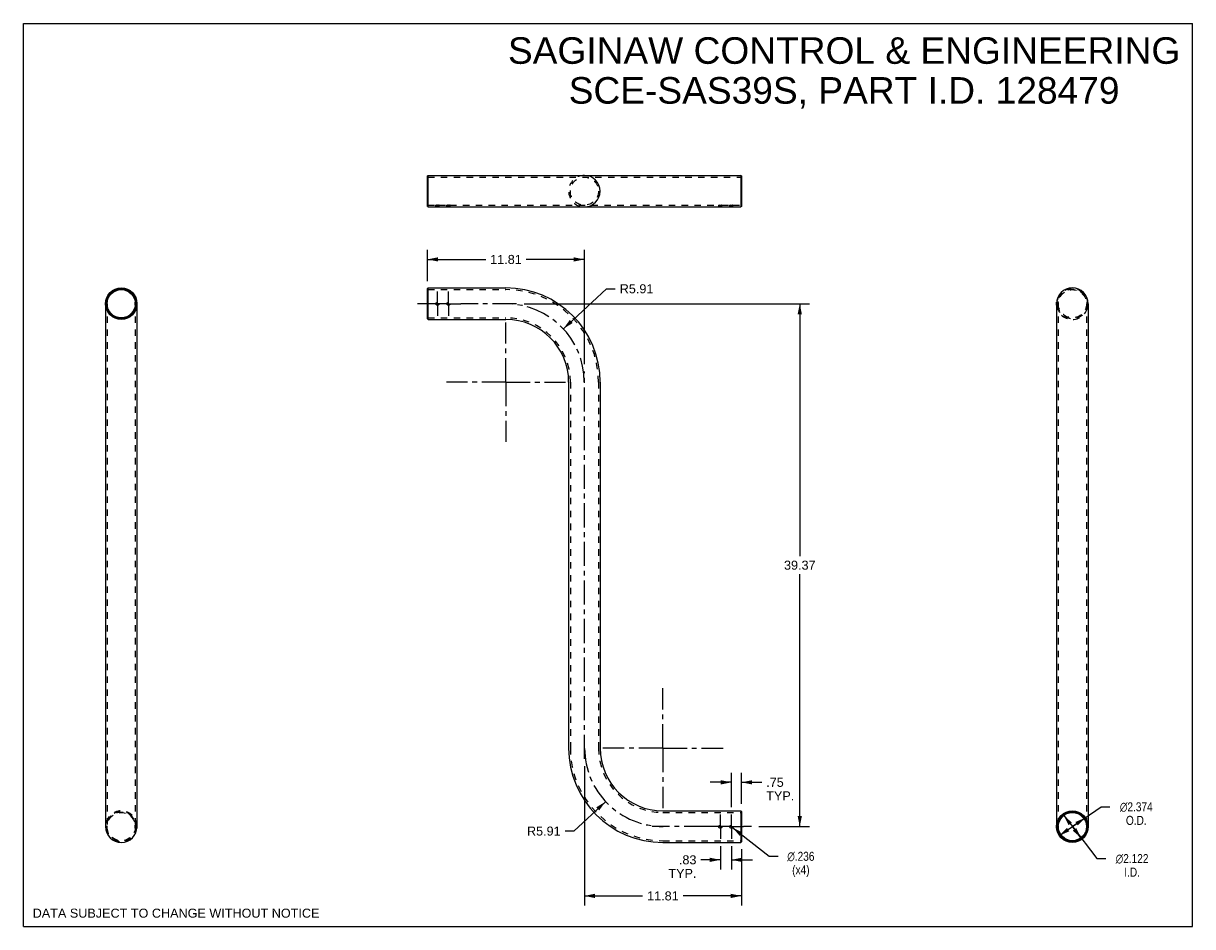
# Model space of a CAD drawing. Header units: inches. Extents: x 0 to 88, y 0 to 68.
import ezdxf

# ---------------------------------------------------------------- set-up
doc = ezdxf.new("R2010")
doc.units = ezdxf.units.IN
doc.header["$LTSCALE"] = 4.84
doc.header["$MEASUREMENT"] = 0
doc.linetypes.add('CENTER', pattern=[0.6, 0.375, -0.075, 0.075, -0.075])
doc.linetypes.add('HIDDEN', pattern=[0.2, 0.1, -0.1])
doc.layers.get('0').update_dxf_attribs({"linetype": 'CONTINUOUS'})
for name, color, linetype in [('02___PRT_ALL_AXES', 7, 'CONTINUOUS'), ('DEFAULT_1', 7, 'CENTER'), ('DEFAULT_2', 8, 'HIDDEN')]:
    doc.layers.add(name, color=color, linetype=linetype)
doc.styles.get("Standard").update_dxf_attribs({"font": 'arial.ttf'})
doc.styles.add('TEXTSTYLE_1', font='gdt', dxfattribs={"width": 0.8})
doc.dimstyles.new('DIMSTYLE_1', dxfattribs={"dimtxt": 0.68, "dimasz": 0.8, "dimexe": 0.09, "dimexo": 0.07, "dimgap": 0.0425, "dimtad": 0, "dimtih": 1, "dimtoh": 1, "dimzin": 4, "dimdsep": 46, "dimtxsty": 'Standard', "dimblk": '_FILLED', "dimblk1": '_FILLED', "dimblk2": '_FILLED', "dimcen": 0.09, "dimazin": 1, "dimtfac": 1, "dimtofl": 0, "dimtmove": 0, "dimatfit": 3, "dimldrblk": '_FILLED', "dimfxl": 0, "dimtolj": 1, "dimtzin": 4, "dimarcsym": 0})
doc.dimstyles.new('DIMSTYLE_2', dxfattribs={"dimtxt": 0.68, "dimasz": 0.8, "dimexe": 0.09, "dimexo": 0.07, "dimgap": 0.09, "dimtad": 0, "dimtih": 1, "dimtoh": 1, "dimdec": 3, "dimzin": 4, "dimdsep": 46, "dimtxsty": 'Standard', "dimblk": '_FILLED', "dimblk1": '_FILLED', "dimblk2": '_FILLED', "dimcen": 0.09, "dimadec": 3, "dimazin": 1, "dimtfac": 1, "dimtmove": 0, "dimatfit": 2, "dimldrblk": '_FILLED', "dimfxl": 0, "dimtolj": 1, "dimtzin": 4, "dimarcsym": 0})
doc.dimstyles.new('DIMSTYLE_3', dxfattribs={"dimtxt": 0.68, "dimasz": 0.8, "dimexe": 0.09, "dimexo": 0.07, "dimgap": 0.09, "dimtad": 0, "dimtih": 1, "dimtoh": 1, "dimdec": 3, "dimzin": 4, "dimdsep": 46, "dimtxsty": 'Standard', "dimblk": '_FILLED', "dimblk1": '_FILLED', "dimblk2": '_FILLED', "dimcen": 0.09, "dimadec": 3, "dimazin": 1, "dimtfac": 1, "dimtofl": 0, "dimtmove": 0, "dimatfit": 1, "dimldrblk": '_FILLED', "dimfxl": 0, "dimtolj": 1, "dimtzin": 4, "dimarcsym": 0})
doc.dimstyles.new('DIMSTYLE_4', dxfattribs={"dimtxt": 0.68, "dimasz": 0.8, "dimexe": 0.09, "dimexo": 0.07, "dimgap": 0.09, "dimtad": 0, "dimtih": 1, "dimtoh": 1, "dimzin": 4, "dimdsep": 46, "dimtxsty": 'Standard', "dimblk": '_FILLED', "dimblk1": '_FILLED', "dimblk2": '_FILLED', "dimcen": 0.09, "dimazin": 1, "dimtfac": 1, "dimtofl": 0, "dimtmove": 0, "dimatfit": 3, "dimldrblk": '_FILLED', "dimfxl": 0, "dimtolj": 1, "dimtzin": 4, "dimarcsym": 0})

# ---------------------------------------------------------------- blocks, each defined once
blk = doc.blocks.new('_FILLED')
at = {"color": 0, "linetype": 'ByBlock'}
blk.add_solid([(0, 0), (-1, 0.2), (-1, -0.2)], dxfattribs=at)
blk = doc.blocks.new('*D1')
at = {"color": 2, "linetype": 'Continuous'}
for p, q in [((42.226, 12.073), (42.226, 1.592)), ((54.037, 5.82), (54.037, 1.592)), ((42.226, 2.312), (46.604, 2.312)), ((54.037, 2.312), (49.66, 2.312))]:
    blk.add_line(p, q, dxfattribs=at)
at = {"color": 2, "linetype": 'Continuous', "xscale": 0.8, "yscale": 0.8, "zscale": 0.8, "rotation": 180}
blk.add_blockref('_FILLED', (42.226, 2.312), dxfattribs=at)
at = {"color": 2, "linetype": 'Continuous', "xscale": 0.8, "yscale": 0.8, "zscale": 0.8}
blk.add_blockref('_FILLED', (54.037, 2.312), dxfattribs=at)
at = {"color": 2, "linetype": 'Continuous', "insert": (48.132, 2.652), "char_height": 0.68, "width": 2.37621, "attachment_point": 2, "line_spacing_factor": 0.9}
blk.add_mtext('11.81', dxfattribs=at)
blk = doc.blocks.new('*D2')
at = {"color": 2, "linetype": 'Continuous'}
for p, q in [((37.68, 46.897), (59.155, 46.897)), ((58.435, 46.897), (58.435, 27.892)), ((58.435, 7.527), (58.435, 26.532)), ((55.357, 7.527), (59.155, 7.527))]:
    blk.add_line(p, q, dxfattribs=at)
at = {"color": 2, "linetype": 'Continuous', "xscale": 0.8, "yscale": 0.8, "zscale": 0.8}
for p, rotation in [((58.435, 46.897), 90), ((58.435, 7.527), 270)]:
    blk.add_blockref('_FILLED', p, dxfattribs=dict(at, rotation=rotation))
at = {"color": 2, "linetype": 'Continuous', "insert": (58.435, 27.552), "char_height": 0.68, "width": 2.37621, "attachment_point": 2, "line_spacing_factor": 0.9}
blk.add_mtext('39.37', dxfattribs=at)
blk = doc.blocks.new('*D3')
at = {"color": 2, "linetype": 'Continuous'}
for p, q in [((30.415, 48.604), (30.415, 50.949)), ((30.415, 50.229), (34.793, 50.229)), ((42.226, 50.229), (37.849, 50.229)), ((42.226, 42.351), (42.226, 50.949))]:
    blk.add_line(p, q, dxfattribs=at)
at = {"color": 2, "linetype": 'Continuous', "xscale": 0.8, "yscale": 0.8, "zscale": 0.8, "rotation": 180}
blk.add_blockref('_FILLED', (30.415, 50.229), dxfattribs=at)
at = {"color": 2, "linetype": 'Continuous', "xscale": 0.8, "yscale": 0.8, "zscale": 0.8}
blk.add_blockref('_FILLED', (42.226, 50.229), dxfattribs=at)
at = {"color": 2, "linetype": 'Continuous', "insert": (36.321, 50.569), "char_height": 0.68, "width": 2.37621, "attachment_point": 2, "line_spacing_factor": 0.9}
blk.add_mtext('11.81', dxfattribs=at)
blk = doc.blocks.new('*D4')
at = {"color": 2, "linetype": 'Continuous'}
for p, q in [((78.95, 7.527), (81.121, 9.019)), ((81.121, 9.019), (81.781, 9.019)), ((79.928, 8.199), (78.95, 7.527)), ((77.971, 6.855), (78.95, 7.527))]:
    blk.add_line(p, q, dxfattribs=at)
at = {"color": 2, "linetype": 'Continuous', "xscale": 0.8, "yscale": 0.8, "zscale": 0.8}
for p, rotation in [((79.928, 8.199), 34.495492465), ((77.971, 6.855), 214.495492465)]:
    blk.add_blockref('_FILLED', p, dxfattribs=dict(at, rotation=rotation))
at = {"color": 2, "linetype": 'Continuous', "insert": (83.762, 9.359), "char_height": 0.68, "width": 3.28287, "attachment_point": 2, "line_spacing_factor": 0.9, "style": 'TEXTSTYLE_1'}
blk.add_mtext('{\\fgdt;n}\\fArial;2.374\\PO.D.', dxfattribs=at)
blk = doc.blocks.new('*D5')
at = {"color": 2, "linetype": 'Continuous'}
for p, q in [((78.302, 8.367), (78.95, 7.527)), ((79.597, 6.687), (78.95, 7.527)), ((78.95, 7.527), (80.803, 5.123)), ((80.803, 5.123), (81.463, 5.123))]:
    blk.add_line(p, q, dxfattribs=at)
at = {"color": 2, "linetype": 'Continuous', "xscale": 0.8, "yscale": 0.8, "zscale": 0.8}
for p, rotation in [((78.302, 8.367), 127.6388249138), ((79.597, 6.687), 307.6388249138)]:
    blk.add_blockref('_FILLED', p, dxfattribs=dict(at, rotation=rotation))
at = {"color": 2, "linetype": 'Continuous', "insert": (83.445, 5.463), "char_height": 0.68, "width": 3.28287, "attachment_point": 2, "line_spacing_factor": 0.9, "style": 'TEXTSTYLE_1'}
blk.add_mtext('{\\fgdt;n}\\fArial;2.122\\PI.D.', dxfattribs=at)
blk = doc.blocks.new('*D6')
at = {"color": 2, "linetype": 'Continuous'}
for p, q in [((53.287, 9.005), (53.287, 11.583)), ((54.037, 9.234), (54.037, 11.583)), ((53.287, 10.863), (51.687, 10.863)), ((54.037, 10.863), (55.568, 10.863))]:
    blk.add_line(p, q, dxfattribs=at)
at = {"color": 2, "linetype": 'Continuous', "xscale": 0.8, "yscale": 0.8, "zscale": 0.8}
blk.add_blockref('_FILLED', (53.287, 10.863), dxfattribs=at)
at = {"color": 2, "linetype": 'Continuous', "xscale": 0.8, "yscale": 0.8, "zscale": 0.8, "rotation": 180}
blk.add_blockref('_FILLED', (54.037, 10.863), dxfattribs=at)
at = {"color": 2, "linetype": 'Continuous', "insert": (55.908, 11.203), "char_height": 0.68, "width": 2.10572, "attachment_point": 1, "line_spacing_factor": 0.9}
blk.add_mtext('.75\\PTYP.', dxfattribs=at)
blk = doc.blocks.new('*D7')
at = {"color": 2, "linetype": 'Continuous'}
for p, q in [((52.457, 6.049), (52.457, 4.308)), ((53.287, 6.049), (53.287, 4.308)), ((52.457, 5.028), (50.997, 5.028)), ((53.287, 5.028), (54.887, 5.028))]:
    blk.add_line(p, q, dxfattribs=at)
at = {"color": 2, "linetype": 'Continuous', "xscale": 0.8, "yscale": 0.8, "zscale": 0.8}
blk.add_blockref('_FILLED', (52.457, 5.028), dxfattribs=at)
at = {"color": 2, "linetype": 'Continuous', "xscale": 0.8, "yscale": 0.8, "zscale": 0.8, "rotation": 180}
blk.add_blockref('_FILLED', (53.287, 5.028), dxfattribs=at)
at = {"color": 2, "linetype": 'Continuous', "insert": (50.657, 5.368), "char_height": 0.68, "width": 2.10572, "attachment_point": 3, "line_spacing_factor": 0.9}
blk.add_mtext('.83\\PTYP.', dxfattribs=at)
blk = doc.blocks.new('*D8')
at = {"color": 2, "linetype": 'Continuous'}
for p, q in [((53.38, 7.454), (56.138, 5.294)), ((56.138, 5.294), (56.798, 5.294))]:
    blk.add_line(p, q, dxfattribs=at)
at = {"color": 2, "linetype": 'Continuous', "xscale": 0.8, "yscale": 0.8, "zscale": 0.8, "rotation": 141.9351772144}
blk.add_blockref('_FILLED', (53.38, 7.454), dxfattribs=at)
at = {"color": 2, "linetype": 'Continuous', "insert": (58.516, 5.634), "char_height": 0.68, "width": 2.75455, "attachment_point": 2, "line_spacing_factor": 0.9, "style": 'TEXTSTYLE_1'}
blk.add_mtext('{\\fgdt;n}\\fArial;.236\\P(x4)', dxfattribs=at)
blk = doc.blocks.new('*D9')
at = {"color": 2, "linetype": 'Continuous'}
for p, q in [((43.811, 9.407), (41.435, 7.194)), ((41.435, 7.194), (40.775, 7.194))]:
    blk.add_line(p, q, dxfattribs=at)
at = {"color": 2, "linetype": 'Continuous', "xscale": 0.8, "yscale": 0.8, "zscale": 0.8, "rotation": 42.97326180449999}
blk.add_blockref('_FILLED', (43.811, 9.407), dxfattribs=at)
at = {"color": 2, "linetype": 'Continuous', "insert": (40.435, 7.534), "char_height": 0.68, "width": 2.53294, "attachment_point": 3, "line_spacing_factor": 0.9}
blk.add_mtext('R5.91', dxfattribs=at)
blk = doc.blocks.new('*D10')
at = {"color": 2, "linetype": 'Continuous'}
for p, q in [((40.647, 45.012), (43.883, 48.019)), ((43.883, 48.019), (44.543, 48.019))]:
    blk.add_line(p, q, dxfattribs=at)
at = {"color": 2, "linetype": 'Continuous', "xscale": 0.8, "yscale": 0.8, "zscale": 0.8, "rotation": 222.9021977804}
blk.add_blockref('_FILLED', (40.647, 45.012), dxfattribs=at)
at = {"color": 2, "linetype": 'Continuous', "insert": (44.883, 48.359), "char_height": 0.68, "width": 2.53294, "attachment_point": 1, "line_spacing_factor": 0.9}
blk.add_mtext('R5.91', dxfattribs=at)

msp = doc.modelspace()

# ---------------------------------------------------------------- linework, layer by layer
at = {"color": 7, "linetype": 'Continuous'}
for p, q in [((0, 0), (0, 68)), ((0, 68), (88, 68)), ((88, 0), (88, 68)), ((30.4153, 56.5142), (30.4553, 56.5542)), ((30.4153, 54.2202), (30.4153, 56.5142)), ((30.4553, 54.1802), (30.4553, 56.5542)), ((30.4553, 56.5542), (53.9973, 56.5542)), ((54.0373, 56.5142), (53.9973, 56.5542)), ((53.9973, 56.5542), (53.9973, 54.1802)), ((54.0373, 56.5142), (54.0373, 54.2202)), ((30.4153, 54.2202), (30.4553, 54.1802)), ((30.4553, 54.1802), (53.9973, 54.1802)), ((54.0373, 54.2202), (53.9973, 54.1802)), ((30.4153, 48.0441), (30.4553, 48.0841)), ((30.4153, 45.7501), (30.4153, 48.0441)), ((30.4553, 45.7101), (30.4553, 48.0841)), ((30.4553, 48.0841), (36.3203, 48.0841)), ((6.1752, 46.8971), (6.1752, 7.5271)), ((8.5492, 46.8971), (8.5492, 7.5271)), ((77.7625, 46.8971), (77.7625, 7.5271)), ((80.1365, 46.8971), (80.1365, 7.5271)), ((30.4153, 45.7501), (30.4553, 45.7101)), ((30.4553, 45.7101), (36.3203, 45.7101)), ((41.0393, 40.9911), (41.0393, 13.4331)), ((43.4133, 40.9911), (43.4133, 13.4331)), ((48.1323, 8.7141), (53.9973, 8.7141)), ((54.0373, 8.6741), (53.9973, 8.7141)), ((53.9973, 8.7141), (53.9973, 6.3401)), ((54.0373, 8.6741), (54.0373, 6.3801)), ((48.1323, 6.3401), (53.9973, 6.3401)), ((54.0373, 6.3801), (53.9973, 6.3401)), ((0, 0), (88, 0))]:
    msp.add_line(p, q, dxfattribs=at)
for centre, radius in [((7.3622, 46.8971), 1.187), ((7.3622, 46.8971), 1.147), ((7.3622, 46.8971), 1.101), ((7.3622, 46.8971), 1.061), ((78.9495, 7.5271), 1.187), ((78.9495, 7.5271), 1.147), ((78.9495, 7.5271), 1.101), ((78.9495, 7.5271), 1.061)]:
    msp.add_circle(centre, radius, dxfattribs=at)
for centre, radius, start, end in [((42.2263, 55.3672), 1.187, 270, 90), ((36.3203, 40.9911), 7.093, 0, 90), ((78.9495, 46.8971), 1.187, 0, 180), ((36.3203, 40.9911), 4.719, 0, 90), ((48.1323, 13.4331), 7.093, 180, 270), ((48.1323, 13.4331), 4.719, 180, 270), ((7.3622, 7.5271), 1.187, 180, 360)]:
    msp.add_arc(centre, radius, start, end, dxfattribs=at)
at = {"layer": '02___PRT_ALL_AXES', "color": 8, "linetype": 'HIDDEN'}
for p, q in [((31.0506, 54.3065), (31.0473, 54.3062)), ((31.0473, 54.1802), (31.0473, 54.3062)), ((31.2833, 54.1802), (31.0473, 54.1802)), ((31.1391, 54.3125), (31.1142, 54.3115)), ((31.2165, 54.3115), (31.1918, 54.3124)), ((31.2833, 54.1802), (31.2833, 54.3062)), ((31.8773, 54.1802), (31.8773, 54.3062)), ((32.1133, 54.1802), (31.8773, 54.1802)), ((31.9691, 54.3125), (31.9442, 54.3115)), ((32.0465, 54.3115), (32.0218, 54.3124)), ((32.1133, 54.1802), (32.1133, 54.3062)), ((52.3393, 54.1802), (52.3393, 54.3062)), ((52.5753, 54.1802), (52.3393, 54.1802)), ((52.5753, 54.1802), (52.5753, 54.3062)), ((53.1693, 54.1802), (53.1693, 54.3062)), ((53.4053, 54.1802), (53.1693, 54.1802)), ((53.3937, 54.3074), (53.3794, 54.3087)), ((53.4053, 54.3062), (53.3937, 54.3074)), ((53.4019, 54.3065), (53.4053, 54.3062)), ((53.4053, 54.1802), (53.4053, 54.3062)), ((8.4166, 47.0151), (8.5492, 47.0151)), ((8.4166, 46.7791), (8.5492, 46.7791)), ((8.5492, 47.0151), (8.5492, 46.7791)), ((77.7625, 46.7791), (77.7625, 47.0151)), ((77.8951, 47.0151), (77.7625, 47.0151)), ((77.8951, 46.7791), (77.7625, 46.7791)), ((8.4166, 7.6451), (8.5492, 7.6451)), ((8.4166, 7.4091), (8.5492, 7.4091)), ((8.5492, 7.6451), (8.5492, 7.4091)), ((77.8951, 7.6451), (77.7625, 7.6451)), ((77.7625, 7.4091), (77.7625, 7.6451)), ((77.8951, 7.4091), (77.7625, 7.4091))]:
    msp.add_line(p, q, dxfattribs=at)
at = {"layer": '02___PRT_ALL_AXES', "color": 2, "linetype": 'CENTER'}
for p, q in [((31.1653, 46.8971), (31.1653, 47.8151)), ((31.9953, 46.8971), (31.9953, 47.8151)), ((30.2473, 46.8971), (29.6553, 46.8971)), ((31.0773, 46.8971), (30.2473, 46.8971)), ((31.9953, 46.8971), (31.0773, 46.8971)), ((31.1653, 46.8971), (31.1653, 45.9791)), ((31.9953, 46.8971), (31.9953, 45.9791)), ((31.9953, 46.8971), (32.0833, 46.8971)), ((32.0833, 46.8971), (32.9133, 46.8971)), ((37.1203, 46.8971), (32.9133, 46.8971)), ((36.3203, 40.9911), (36.3203, 45.4738)), ((42.2263, 12.6331), (42.2263, 41.7911)), ((36.3203, 40.9911), (31.8376, 40.9911)), ((36.3203, 40.9911), (36.3203, 36.5085)), ((36.3203, 40.9911), (40.8029, 40.9911)), ((48.1323, 13.4331), (48.1323, 17.9583)), ((48.1323, 13.4331), (43.6071, 13.4331)), ((48.1323, 13.4331), (52.6575, 13.4331)), ((48.1323, 13.4331), (48.1323, 8.908)), ((52.4573, 7.5271), (52.4573, 8.4451)), ((53.2873, 7.5271), (53.2873, 8.4451)), ((51.5393, 7.5271), (47.3323, 7.5271)), ((52.3693, 7.5271), (51.5393, 7.5271)), ((53.2873, 7.5271), (52.3693, 7.5271)), ((52.4573, 7.5271), (52.4573, 6.6091)), ((53.2873, 7.5271), (53.3753, 7.5271)), ((53.2873, 7.5271), (53.2873, 6.6091)), ((53.3753, 7.5271), (54.2053, 7.5271)), ((54.7973, 7.5271), (54.2053, 7.5271))]:
    msp.add_line(p, q, dxfattribs=at)
at = {"layer": '02___PRT_ALL_AXES', "color": 8, "linetype": 'HIDDEN'}
for points in [[(31.0732, 54.3088), (31.0591, 54.3074), (31.0473, 54.3062)], [(31.0731, 54.3087), (31.0918, 54.3102), (31.114, 54.3115)], [(31.1388, 54.3124), (31.1651, 54.3128), (31.1914, 54.3125)], [(31.2164, 54.3115), (31.2388, 54.3102), (31.2573, 54.3088)], [(31.2833, 54.3062), (31.2717, 54.3074), (31.2574, 54.3087)], [(31.9032, 54.3088), (31.8891, 54.3074), (31.8773, 54.3062)], [(31.9031, 54.3087), (31.9218, 54.3102), (31.944, 54.3115)], [(31.9688, 54.3124), (31.9951, 54.3128), (32.0214, 54.3125)], [(32.0464, 54.3115), (32.0688, 54.3102), (32.0873, 54.3088)], [(32.1133, 54.3062), (32.1017, 54.3074), (32.0874, 54.3087)], [(52.3652, 54.3088), (52.3511, 54.3074), (52.3393, 54.3062)], [(52.3651, 54.3087), (52.3838, 54.3102), (52.406, 54.3115), (52.4308, 54.3124), (52.4571, 54.3128), (52.4834, 54.3125), (52.5084, 54.3115), (52.5308, 54.3102), (52.5493, 54.3088)], [(52.5753, 54.3062), (52.5637, 54.3074), (52.5494, 54.3087)], [(53.1952, 54.3088), (53.1811, 54.3074), (53.1693, 54.3062)], [(53.1951, 54.3087), (53.2138, 54.3102), (53.236, 54.3115), (53.2608, 54.3124), (53.2871, 54.3128), (53.3134, 54.3125), (53.3384, 54.3115), (53.3608, 54.3102), (53.3793, 54.3088)]]:
    msp.add_lwpolyline(points, dxfattribs=at)
for centre in [(31.1653, 46.8971), (31.9953, 46.8971), (52.4573, 7.5271), (53.2873, 7.5271)]:
    msp.add_circle(centre, 0.118, dxfattribs=at)
for centre, start, end in [((7.3622, 46.8971), 353.6221, 6.3779), ((78.9495, 46.8971), 173.6221, 186.3779), ((7.3622, 7.5271), 353.6221, 6.3779), ((78.9495, 7.5271), 173.6221, 186.3779)]:
    msp.add_arc(centre, 1.061, start, end, dxfattribs=at)
at = {"layer": 'DEFAULT_1', "color": 7, "linetype": 'CENTER'}
for centre, start, end in [((36.3203, 40.9911), 0.204197, 89.826582), ((48.1323, 13.4331), 180.115193, 270.136988)]:
    msp.add_arc(centre, 5.8933, start, end, dxfattribs=at)
at = {"layer": 'DEFAULT_2', "color": 8, "linetype": 'HIDDEN'}
for p, q in [((30.4553, 56.4282), (30.4153, 56.4682)), ((30.4553, 56.4282), (53.9973, 56.4282)), ((53.9973, 56.4282), (54.0373, 56.4682)), ((30.4553, 54.3062), (30.4153, 54.2662)), ((30.4553, 54.3062), (31.0473, 54.3062)), ((31.2833, 54.3062), (31.8773, 54.3062)), ((32.1133, 54.3062), (52.3393, 54.3062)), ((52.5753, 54.3062), (53.1693, 54.3062)), ((53.4053, 54.3062), (53.9973, 54.3062)), ((53.9973, 54.3062), (54.0373, 54.2662)), ((30.4153, 47.9981), (30.4553, 47.9581)), ((30.4553, 47.9581), (36.3203, 47.9581)), ((6.3012, 46.8971), (6.3012, 7.5271)), ((8.4232, 46.8971), (8.4232, 7.5271)), ((77.8885, 46.8971), (77.8885, 7.5271)), ((80.0105, 46.8971), (80.0105, 7.5271)), ((30.4153, 45.7961), (30.4553, 45.8361)), ((30.4553, 45.8361), (36.3203, 45.8361)), ((41.1653, 40.9911), (41.1653, 13.4331)), ((43.2873, 40.9911), (43.2873, 13.4331)), ((48.1323, 8.5881), (53.9973, 8.5881)), ((54.0373, 8.6281), (53.9973, 8.5881)), ((48.1323, 6.4661), (53.9973, 6.4661)), ((54.0373, 6.4261), (53.9973, 6.4661))]:
    msp.add_line(p, q, dxfattribs=at)
for centre, radius in [((42.2263, 55.3672), 1.061), ((78.9495, 46.8971), 1.147), ((78.9495, 46.8971), 1.101), ((78.9495, 46.8971), 1.061), ((7.3622, 7.5271), 1.147), ((7.3622, 7.5271), 1.101), ((7.3622, 7.5271), 1.061)]:
    msp.add_circle(centre, radius, dxfattribs=at)
for centre, radius, start, end in [((42.2263, 55.3672), 1.187, 90, 270), ((36.3203, 40.9911), 6.967, 0, 90), ((78.9495, 46.8971), 1.187, 180, 360), ((36.3203, 40.9911), 4.845, 0, 90), ((48.1323, 13.4331), 6.967, 180, 270), ((48.1323, 13.4331), 4.845, 180, 270), ((7.3622, 7.5271), 1.187, 0, 180)]:
    msp.add_arc(centre, radius, start, end, dxfattribs=at)

# ---------------------------------------------------------------- texts
at = {"color": 2, "linetype": 'Continuous', "line_spacing_factor": 0.9}
for s, insert, char_height, width, attachment_point in [('SAGINAW CONTROL & ENGINEERING\\PSCE-SAS39S, PART I.D. 128479', (61.7701, 66.9556), 2, 50.513011, 2), ('DATA SUBJECT TO CHANGE WITHOUT NOTICE', (0.6995, 1.3543), 0.68, 21.542602, 1)]:
    msp.add_mtext(s, dxfattribs=dict(at, insert=insert, char_height=char_height, width=width, attachment_point=attachment_point))

# ---------------------------------------------------------------- dimensions: what is measured, and where the dimension line sits
at = {"color": 2, "linetype": 'Continuous'}
for base, p1, p2, angle, picture, middle in [((30.4153, 50.2286), (42.2263, 42.2811), (30.4153, 48.5341), 180, '*D3', (36.2839, 50.2248)), ((58.435, 7.5271), (37.6103, 46.8971), (55.2873, 7.5271), 270, '*D2', (58.4336, 27.2084))]:
    dim = msp.add_linear_dim(base=base, p1=p1, p2=p2, angle=angle, dimstyle='DIMSTYLE_1', dxfattribs=at)
    dim.commit()
    dim.dimension.update_dxf_attribs({"geometry": picture, "text_midpoint": middle, "dimtype": 160})
for center, mpoint, picture, middle in [((36.3203, 40.9911), (40.6465, 45.0117), '*D10', (46.1491, 48.0191)), ((48.1323, 13.4331), (43.811, 9.4073), '*D9', (39.1687, 7.1938))]:
    dim = msp.add_radius_dim(center=center, mpoint=mpoint, text='R<>', dimstyle='DIMSTYLE_4', override={"dimpost": '<>'}, dxfattribs=at)
    dim.commit()
    dim.dimension.update_dxf_attribs({"geometry": picture, "text_midpoint": middle, "dimtype": 164})
dim = msp.add_linear_dim(base=(54.0373, 2.3124), p1=(42.2263, 12.1431), p2=(54.0373, 5.8901), dimstyle='DIMSTYLE_1', dxfattribs=at)
dim.commit()
dim.dimension.update_dxf_attribs({"geometry": '*D1', "text_midpoint": (48.0949, 2.3086), "dimtype": 160})
for base, p1, p2, picture, middle in [((54.0373, 10.8631), (53.2873, 8.9351), (54.0373, 9.1641), '*D6', (56.9612, 10.3531)), ((53.2873, 5.0279), (52.4573, 6.1191), (53.2873, 6.1191), '*D7', (49.604, 4.5179))]:
    dim = msp.add_linear_dim(base=base, p1=p1, p2=p2, text='<>\\PTYP.', dimstyle='DIMSTYLE_1', dxfattribs=at)
    dim.commit()
    dim.dimension.update_dxf_attribs({"geometry": picture, "text_midpoint": middle, "dimtype": 160})
for p1, p2, text, dimstyle, picture, middle in [((79.9278, 8.1994), (77.9713, 6.8549), '%%c<>\\PO.D.', 'DIMSTYLE_2', '*D4', (83.7624, 8.5093)), ((79.5975, 6.687), (78.3016, 8.3673), '%%c<>\\PI.D.', 'DIMSTYLE_2', '*D5', (83.4449, 4.6131)), ((53.3802, 7.4544), (53.1944, 7.5999), '%%c<>\\P(x4)', 'DIMSTYLE_3', '*D8', (58.5157, 4.7844))]:
    dim = msp.add_diameter_dim_2p(p1=p1, p2=p2, text=text, dimstyle=dimstyle, override={"dimpost": '<>'}, dxfattribs=at)
    dim.commit()
    dim.dimension.update_dxf_attribs({"geometry": picture, "text_midpoint": middle, "dimtype": 163})

doc.saveas('drawing.dxf')
